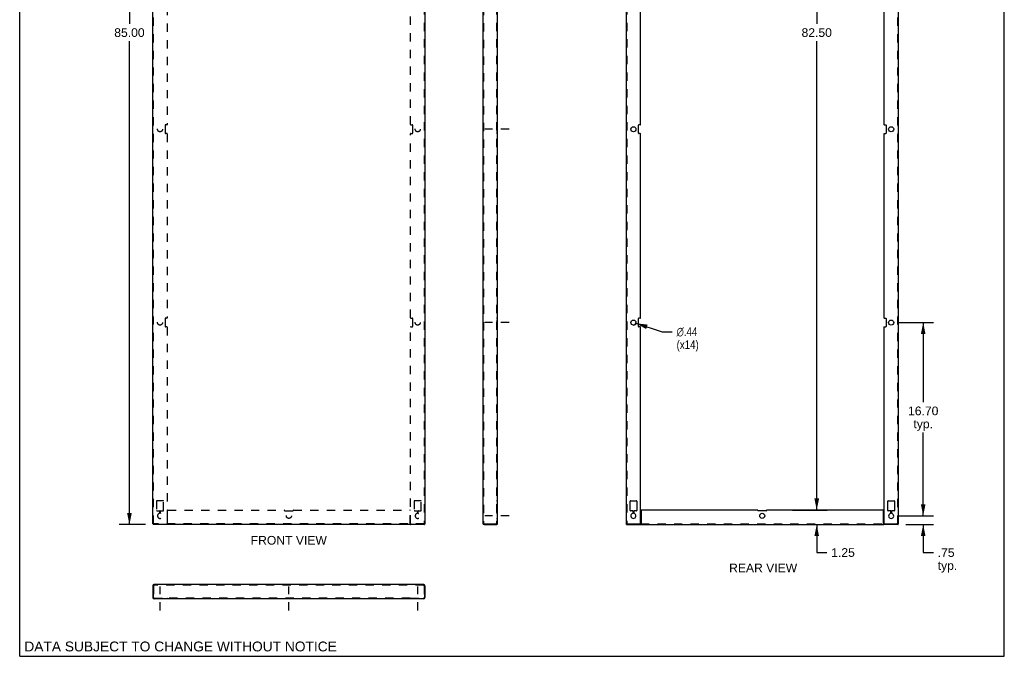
# Model space of a CAD drawing. Header units: inches. Extents: x 0 to 85, y 0 to 110.
# Tile 1 of 2: x 0 to 85, y 0 to 55. Entities that reach past the tile are written whole.
import ezdxf

# ---------------------------------------------------------------- set-up
doc = ezdxf.new("R2010")
doc.units = ezdxf.units.IN
doc.header["$LTSCALE"] = 7.17037
doc.header["$MEASUREMENT"] = 0
doc.linetypes.add('DASHED', pattern=[0.2, 0.1, -0.1])
doc.linetypes.add('HIDDEN', pattern=[0.2, 0.1, -0.1])
doc.layers.get('0').update_dxf_attribs({"linetype": 'CONTINUOUS'})
doc.layers.add('DEFAULT_2', color=8, linetype='HIDDEN')
doc.layers.add('DIMENSIONS', color=7, linetype='CONTINUOUS')
doc.styles.get("Standard").update_dxf_attribs({"font": 'arial.ttf'})
doc.styles.add('TEXTSTYLE_1', font='gdt', dxfattribs={"width": 0.8})
doc.dimstyles.new('DIMSTYLE_1', dxfattribs={"dimtxt": 0.75, "dimasz": 1, "dimexe": 0.09, "dimexo": 0.07, "dimgap": 0.0375, "dimtad": 0, "dimtih": 1, "dimtoh": 1, "dimzin": 4, "dimdsep": 46, "dimtxsty": 'Standard', "dimblk": '_FILLED', "dimblk1": '_FILLED', "dimblk2": '_FILLED', "dimcen": 0.09, "dimadec": 3, "dimazin": 1, "dimtfac": 1, "dimtdec": 3, "dimtofl": 0, "dimtmove": 0, "dimatfit": 3, "dimldrblk": '_FILLED', "dimfxl": 0, "dimtolj": 1, "dimtzin": 4, "dimarcsym": 0})
doc.dimstyles.new('DIMSTYLE_2', dxfattribs={"dimtxt": 0.75, "dimasz": 1, "dimexe": 0.09, "dimexo": 0.07, "dimgap": 0.09, "dimtad": 0, "dimtih": 1, "dimtoh": 1, "dimzin": 4, "dimdsep": 46, "dimtxsty": 'Standard', "dimblk": '_FILLED', "dimblk1": '_FILLED', "dimblk2": '_FILLED', "dimcen": 0.09, "dimadec": 3, "dimazin": 1, "dimtfac": 1, "dimtdec": 3, "dimtofl": 0, "dimtmove": 0, "dimatfit": 1, "dimldrblk": '_FILLED', "dimfxl": 0, "dimtolj": 1, "dimtzin": 4, "dimarcsym": 0})

# ---------------------------------------------------------------- blocks, each defined once
blk = doc.blocks.new('_FILLED')
at = {"color": 0, "linetype": 'ByBlock'}
blk.add_solid([(0, 0), (-1, 0.2), (-1, -0.2)], dxfattribs=at)
blk = doc.blocks.new('*D2')
at = {"layer": 'DIMENSIONS', "color": 2, "linetype": 'Continuous'}
for p, q in [((10.848, 96.385), (8.574, 96.385)), ((9.474, 96.385), (9.474, 54.635)), ((9.474, 11.385), (9.474, 53.135)), ((10.848, 11.385), (8.574, 11.385))]:
    blk.add_line(p, q, dxfattribs=at)
for p, rotation in [((9.474, 96.385), 90), ((9.474, 11.385), 270)]:
    blk.add_blockref('_FILLED', p, dxfattribs=dict(at, rotation=rotation))
at = {"layer": 'DIMENSIONS', "color": 2, "linetype": 'Continuous', "insert": (9.474, 54.26), "char_height": 0.75, "width": 2.62082, "attachment_point": 2, "line_spacing_factor": 0.9}
blk.add_mtext('85.00', dxfattribs=at)
blk = doc.blocks.new('*D3')
at = {"layer": 'DIMENSIONS', "color": 2, "linetype": 'Continuous'}
for p, q in [((77.999, 12.135), (77.999, 14.135)), ((75.932, 12.135), (78.899, 12.135)), ((76.497, 11.385), (78.899, 11.385)), ((77.999, 11.385), (77.999, 8.963)), ((77.999, 8.963), (78.874, 8.963))]:
    blk.add_line(p, q, dxfattribs=at)
for p, rotation in [((77.999, 12.135), 270), ((77.999, 11.385), 90)]:
    blk.add_blockref('_FILLED', p, dxfattribs=dict(at, rotation=rotation))
at = {"layer": 'DIMENSIONS', "color": 2, "linetype": 'Continuous', "insert": (79.249, 9.338), "char_height": 0.75, "width": 1.6868, "attachment_point": 1, "line_spacing_factor": 0.9}
blk.add_mtext('.75\\Ptyp.', dxfattribs=at)
blk = doc.blocks.new('*D4')
at = {"layer": 'DIMENSIONS', "color": 2, "linetype": 'Continuous'}
for p, q in [((75.932, 28.835), (78.899, 28.835)), ((77.999, 28.835), (77.999, 21.954)), ((77.999, 12.135), (77.999, 19.329)), ((75.932, 12.135), (78.899, 12.135))]:
    blk.add_line(p, q, dxfattribs=at)
for p, rotation in [((77.999, 28.835), 90), ((77.999, 12.135), 270)]:
    blk.add_blockref('_FILLED', p, dxfattribs=dict(at, rotation=rotation))
at = {"layer": 'DIMENSIONS', "color": 2, "linetype": 'Continuous', "insert": (77.999, 21.579), "char_height": 0.75, "width": 2.62082, "attachment_point": 2, "line_spacing_factor": 0.9}
blk.add_mtext('16.70\\Ptyp.', dxfattribs=at)
blk = doc.blocks.new('*D7')
at = {"layer": 'DIMENSIONS', "color": 2, "linetype": 'Continuous'}
for p, q in [((53.191, 28.769), (55.461, 28.046)), ((55.461, 28.046), (56.336, 28.046))]:
    blk.add_line(p, q, dxfattribs=at)
at = {"layer": 'DIMENSIONS', "color": 2, "linetype": 'Continuous', "rotation": 162.3495838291}
blk.add_blockref('_FILLED', (53.191, 28.769), dxfattribs=at)
at = {"layer": 'DIMENSIONS', "color": 2, "linetype": 'Continuous', "insert": (56.711, 28.421), "char_height": 0.75, "width": 2.45539, "attachment_point": 1, "line_spacing_factor": 0.9, "style": 'TEXTSTYLE_1'}
blk.add_mtext('{\\fgdt;n}\\fArial;.44\\P(x14)', dxfattribs=at)
blk = doc.blocks.new('*D11')
at = {"layer": 'DIMENSIONS', "color": 2, "linetype": 'Continuous'}
for p, q in [((68.807, 12.635), (68.807, 14.635)), ((66.733, 12.635), (69.707, 12.635)), ((63.733, 11.385), (69.707, 11.385)), ((68.807, 11.385), (68.807, 8.968)), ((68.807, 8.968), (69.682, 8.968))]:
    blk.add_line(p, q, dxfattribs=at)
for p, rotation in [((68.807, 12.635), 270), ((68.807, 11.385), 90)]:
    blk.add_blockref('_FILLED', p, dxfattribs=dict(at, rotation=rotation))
at = {"layer": 'DIMENSIONS', "color": 2, "linetype": 'Continuous', "insert": (70.057, 9.343), "char_height": 0.75, "width": 2.0381, "attachment_point": 1, "line_spacing_factor": 0.9}
blk.add_mtext('1.25', dxfattribs=at)
blk = doc.blocks.new('*D12')
at = {"layer": 'DIMENSIONS', "color": 2, "linetype": 'Continuous'}
for p, q in [((66.733, 95.135), (69.707, 95.135)), ((68.807, 95.135), (68.807, 54.635)), ((68.807, 12.635), (68.807, 53.135)), ((66.716, 12.635), (69.707, 12.635))]:
    blk.add_line(p, q, dxfattribs=at)
for p, rotation in [((68.807, 95.135), 90), ((68.807, 12.635), 270)]:
    blk.add_blockref('_FILLED', p, dxfattribs=dict(at, rotation=rotation))
at = {"layer": 'DIMENSIONS', "color": 2, "linetype": 'Continuous', "insert": (68.807, 54.26), "char_height": 0.75, "width": 2.62082, "attachment_point": 2, "line_spacing_factor": 0.9}
blk.add_mtext('82.50', dxfattribs=at)

msp = doc.modelspace()

# ---------------------------------------------------------------- linework, layer by layer
at = {"color": 7, "linetype": 'Continuous'}
for p, q in [((0, 0), (0, 110)), ((85, 0), (85, 110)), ((11.548, 11.445), (11.488, 11.445)), ((11.531, 11.447), (11.518, 11.445)), ((11.518, 11.445), (11.518, 11.385)), ((34.928, 11.445), (34.988, 11.445)), ((34.944, 11.447), (34.958, 11.445)), ((34.958, 11.445), (34.958, 11.385)), ((40.093, 11.445), (40.093, 11.385)), ((41.201, 11.385), (41.201, 11.445)), ((52.387, 11.385), (52.387, 11.445)), ((53.608, 11.445), (53.619, 11.445)), ((53.608, 11.385), (53.608, 11.445)), ((74.607, 11.445), (74.596, 11.445)), ((74.607, 11.385), (74.607, 11.445)), ((75.827, 11.385), (75.827, 11.445)), ((11.518, 6.101), (11.488, 6.101)), ((34.958, 6.101), (34.988, 6.101)), ((12.738, 4.993), (12.738, 4.963)), ((12.768, 4.976), (12.768, 4.993)), ((33.708, 4.976), (33.708, 4.993)), ((33.738, 4.993), (33.738, 4.963)), ((0, 0), (85, 0))]:
    msp.add_line(p, q, dxfattribs=at)
at = {"color": 3, "linetype": 'Continuous'}
for p, q in [((11.488, 11.445), (11.488, 96.325)), ((34.988, 96.325), (34.988, 11.445)), ((39.981, 96.273), (39.981, 11.497)), ((41.231, 96.325), (41.231, 11.445)), ((52.357, 96.325), (52.357, 11.445)), ((75.857, 11.445), (75.857, 96.325)), ((53.607, 45.94), (53.607, 61.83)), ((74.607, 61.83), (74.607, 45.94)), ((53.577, 45.91), (53.45, 45.91)), ((74.637, 45.91), (74.765, 45.91)), ((53.42, 45.19), (53.42, 45.88)), ((53.577, 45.16), (53.45, 45.16)), ((53.607, 29.24), (53.607, 45.13)), ((74.607, 45.13), (74.607, 29.24)), ((74.637, 45.16), (74.765, 45.16)), ((74.795, 45.88), (74.795, 45.19)), ((53.42, 28.49), (53.42, 29.18)), ((53.577, 29.21), (53.45, 29.21)), ((74.637, 29.21), (74.765, 29.21)), ((74.795, 29.18), (74.795, 28.49)), ((53.577, 28.46), (53.45, 28.46)), ((53.607, 11.475), (53.607, 28.43)), ((74.607, 28.43), (74.607, 11.475)), ((74.637, 28.46), (74.765, 28.46)), ((52.687, 12.602), (52.687, 13.417)), ((52.717, 13.447), (53.247, 13.447)), ((53.277, 13.417), (53.277, 12.602)), ((74.937, 12.602), (74.937, 13.417)), ((74.967, 13.447), (75.497, 13.447)), ((75.527, 13.417), (75.527, 12.602)), ((52.921, 12.572), (52.717, 12.572)), ((52.951, 12.376), (52.951, 12.542)), ((53.014, 12.542), (53.014, 12.376)), ((53.247, 12.572), (53.044, 12.572)), ((53.637, 12.605), (53.637, 11.443)), ((63.702, 12.635), (53.667, 12.635)), ((64.452, 12.572), (63.762, 12.572)), ((74.547, 12.635), (64.512, 12.635)), ((74.577, 11.443), (74.577, 12.605)), ((75.171, 12.572), (74.967, 12.572)), ((75.201, 12.376), (75.201, 12.542)), ((75.264, 12.542), (75.264, 12.376)), ((75.497, 12.572), (75.294, 12.572)), ((11.491, 11.454), (11.488, 11.445)), ((11.531, 11.389), (11.518, 11.385)), ((34.958, 11.385), (11.518, 11.385)), ((11.6, 11.497), (11.571, 11.488)), ((11.6, 11.497), (11.586, 11.468)), ((34.876, 11.497), (34.905, 11.488)), ((34.876, 11.497), (34.889, 11.468)), ((34.944, 11.389), (34.958, 11.385)), ((34.984, 11.454), (34.988, 11.445)), ((40.064, 11.454), (40.093, 11.445)), ((40.093, 11.445), (41.231, 11.445)), ((40.093, 11.385), (41.201, 11.385)), ((52.357, 11.445), (53.577, 11.445)), ((52.387, 11.385), (53.619, 11.385)), ((53.622, 11.385), (74.592, 11.385)), ((75.827, 11.385), (74.596, 11.385)), ((74.637, 11.445), (75.857, 11.445)), ((11.488, 6.101), (11.488, 5.075)), ((11.531, 6.129), (11.518, 6.101)), ((11.518, 6.101), (11.518, 5.023)), ((34.876, 6.213), (11.6, 6.213)), ((34.944, 6.129), (34.958, 6.101)), ((34.958, 6.101), (34.958, 5.023)), ((34.988, 6.101), (34.988, 5.075)), ((11.548, 4.993), (12.738, 4.993)), ((12.738, 4.963), (11.6, 4.963)), ((12.768, 4.963), (12.768, 4.976)), ((33.708, 4.963), (12.768, 4.963)), ((33.708, 4.963), (33.708, 4.976)), ((33.737, 4.993), (34.928, 4.993)), ((34.876, 4.963), (33.738, 4.963))]:
    msp.add_line(p, q, dxfattribs=at)
at = {"color": 2, "linetype": 'DASHED'}
for p, q in [((42.246, 45.535), (40.157, 45.535)), ((42.246, 28.835), (40.157, 28.835)), ((42.246, 12.135), (40.157, 12.135)), ((12.113, 3.948), (12.113, 6.037)), ((23.238, 3.948), (23.238, 6.037)), ((34.363, 3.948), (34.363, 6.037))]:
    msp.add_line(p, q, dxfattribs=at)
at = {"color": 3, "linetype": 'Continuous'}
for points in [[(11.571, 11.488), (11.544, 11.48), (11.52, 11.471), (11.503, 11.462), (11.491, 11.454)], [(11.586, 11.468), (11.572, 11.441), (11.559, 11.418), (11.545, 11.4), (11.531, 11.389)], [(34.889, 11.468), (34.903, 11.441), (34.917, 11.418), (34.93, 11.4), (34.944, 11.389)], [(34.905, 11.488), (34.932, 11.48), (34.955, 11.471), (34.973, 11.462), (34.984, 11.454)], [(39.981, 11.497), (39.985, 11.488), (39.996, 11.48), (40.014, 11.471), (40.037, 11.462), (40.064, 11.454)], [(41.218, 11.443), (41.215, 11.436), (41.213, 11.428), (41.212, 11.42), (41.211, 11.413)], [(53.618, 11.389), (53.613, 11.386), (53.608, 11.385)], [(53.628, 11.413), (53.626, 11.406), (53.624, 11.4), (53.621, 11.394), (53.618, 11.389)], [(53.637, 11.443), (53.634, 11.436), (53.632, 11.428), (53.63, 11.42), (53.628, 11.413)], [(74.577, 11.443), (74.581, 11.436), (74.583, 11.428), (74.585, 11.42), (74.587, 11.413)], [(74.587, 11.413), (74.589, 11.406), (74.591, 11.4), (74.594, 11.394), (74.597, 11.389)], [(74.597, 11.389), (74.602, 11.386), (74.607, 11.385)], [(11.6, 6.213), (11.586, 6.209), (11.572, 6.198), (11.559, 6.18), (11.545, 6.157), (11.531, 6.129)], [(34.876, 6.213), (34.889, 6.209), (34.903, 6.198), (34.917, 6.18), (34.93, 6.157), (34.944, 6.129)], [(12.768, 4.976), (12.764, 4.979), (12.762, 4.981), (12.76, 4.982), (12.758, 4.983), (12.756, 4.984), (12.754, 4.985), (12.751, 4.986), (12.748, 4.988), (12.743, 4.99), (12.738, 4.993)], [(33.708, 4.976), (33.711, 4.979), (33.713, 4.981), (33.715, 4.982), (33.717, 4.983), (33.719, 4.984), (33.721, 4.985), (33.724, 4.986), (33.727, 4.988), (33.732, 4.99), (33.737, 4.993)]]:
    msp.add_lwpolyline(points, dxfattribs=at)
at = {"color": 7, "linetype": 'Continuous'}
for points in [[(11.559, 11.46), (11.545, 11.452), (11.531, 11.447)], [(11.555, 11.462), (11.549, 11.454), (11.548, 11.445)], [(11.6, 11.497), (11.586, 11.488), (11.574, 11.48), (11.563, 11.471), (11.555, 11.462)], [(11.6, 11.497), (11.586, 11.483), (11.572, 11.471), (11.559, 11.46)], [(34.876, 11.497), (34.889, 11.488), (34.902, 11.48), (34.912, 11.471), (34.921, 11.462)], [(34.876, 11.497), (34.889, 11.483), (34.903, 11.471), (34.917, 11.46)], [(34.917, 11.46), (34.93, 11.452), (34.944, 11.447)], [(34.921, 11.462), (34.926, 11.454), (34.928, 11.445)], [(53.637, 11.472), (53.632, 11.47), (53.627, 11.466), (53.624, 11.462), (53.621, 11.458), (53.618, 11.453), (53.615, 11.449), (53.612, 11.446), (53.608, 11.445)], [(74.577, 11.472), (74.583, 11.47), (74.588, 11.466), (74.591, 11.462), (74.594, 11.458), (74.597, 11.453), (74.599, 11.449), (74.603, 11.446), (74.607, 11.445)]]:
    msp.add_lwpolyline(points, dxfattribs=at)
at = {"color": 3, "linetype": 'Continuous'}
for centre in [(52.982, 45.535), (75.232, 45.535), (52.982, 28.835), (75.232, 28.835), (64.107, 12.135)]:
    msp.add_circle(centre, 0.219, dxfattribs=at)
for centre, radius, start, end in [((53.45, 45.88), 0.03, 90, 180), ((53.577, 45.94), 0.03, 270, 360), ((74.637, 45.94), 0.03, 180, 270), ((74.765, 45.88), 0.03, 0, 90), ((53.45, 45.19), 0.03, 180, 270), ((53.577, 45.13), 0.03, 0, 90), ((74.637, 45.13), 0.03, 90, 180), ((74.765, 45.19), 0.03, 270, 360), ((53.45, 29.18), 0.03, 90, 180), ((53.577, 29.24), 0.03, 270, 360), ((74.637, 29.24), 0.03, 180, 270), ((74.765, 29.18), 0.03, 0, 90), ((53.45, 28.49), 0.03, 180, 270), ((53.577, 28.43), 0.03, 0, 90), ((74.637, 28.43), 0.03, 90, 180), ((74.765, 28.49), 0.03, 270, 360), ((52.717, 13.417), 0.03, 90, 180), ((53.247, 13.417), 0.03, 0, 90), ((74.967, 13.417), 0.03, 90, 180), ((75.497, 13.417), 0.03, 0, 90), ((52.717, 12.602), 0.03, 180, 270), ((52.982, 12.135), 0.219, 104.2546, 75.7454), ((52.921, 12.542), 0.03, 0, 90), ((52.921, 12.376), 0.03, 284.2546, 360), ((53.044, 12.542), 0.03, 90, 180), ((53.044, 12.376), 0.03, 180, 255.7454), ((53.247, 12.602), 0.03, 270, 360), ((53.667, 12.605), 0.03, 90, 180), ((63.702, 12.605), 0.03, 357.61406, 90), ((63.762, 12.602), 0.03, 177.61406, 270), ((64.452, 12.602), 0.03, 270, 2.38594), ((64.512, 12.605), 0.03, 90, 182.38594), ((74.547, 12.605), 0.03, 0, 90), ((74.967, 12.602), 0.03, 180, 270), ((75.232, 12.135), 0.219, 104.2546, 75.7454), ((75.171, 12.542), 0.03, 0, 90), ((75.171, 12.376), 0.03, 284.2546, 360), ((75.294, 12.542), 0.03, 90, 180), ((75.294, 12.376), 0.03, 180, 255.7454), ((75.497, 12.602), 0.03, 270, 360), ((40.093, 11.497), 0.112, 180, 270), ((53.577, 11.475), 0.03, 270, 360), ((74.637, 11.475), 0.03, 180, 270), ((11.6, 6.101), 0.112, 90, 180), ((34.876, 6.101), 0.112, 0, 90), ((11.6, 5.075), 0.112, 180, 270), ((11.548, 5.023), 0.03, 180, 270), ((34.876, 5.075), 0.112, 270, 360), ((34.928, 5.023), 0.03, 270, 360)]:
    msp.add_arc(centre, radius, start, end, dxfattribs=at)
at = {"layer": 'DEFAULT_2', "color": 8, "linetype": 'HIDDEN'}
for p, q in [((11.548, 11.445), (11.548, 96.325)), ((34.928, 96.325), (34.928, 11.445)), ((40.041, 96.273), (40.041, 11.497)), ((41.171, 96.325), (41.171, 11.445)), ((52.417, 96.325), (52.417, 11.445)), ((75.797, 11.445), (75.797, 96.325)), ((12.738, 61.83), (12.738, 45.94)), ((33.738, 45.94), (33.738, 61.83)), ((12.708, 45.91), (12.58, 45.91)), ((33.768, 45.91), (33.895, 45.91)), ((41.231, 45.91), (41.171, 45.91)), ((12.55, 45.88), (12.55, 45.19)), ((12.708, 45.16), (12.58, 45.16)), ((12.738, 45.13), (12.738, 29.24)), ((33.738, 29.24), (33.738, 45.13)), ((33.768, 45.16), (33.895, 45.16)), ((33.925, 45.19), (33.925, 45.88)), ((41.171, 45.754), (41.231, 45.754)), ((41.171, 45.316), (41.231, 45.316)), ((41.231, 45.16), (41.171, 45.16)), ((12.55, 29.18), (12.55, 28.49)), ((12.708, 29.21), (12.58, 29.21)), ((33.768, 29.21), (33.895, 29.21)), ((33.925, 28.49), (33.925, 29.18)), ((41.231, 29.21), (41.171, 29.21)), ((41.171, 29.054), (41.231, 29.054)), ((12.708, 28.46), (12.58, 28.46)), ((12.738, 28.43), (12.738, 11.475)), ((33.738, 11.475), (33.738, 28.43)), ((33.768, 28.46), (33.895, 28.46)), ((41.171, 28.616), (41.231, 28.616)), ((41.231, 28.46), (41.171, 28.46)), ((11.818, 13.417), (11.818, 12.602)), ((12.378, 13.447), (11.848, 13.447)), ((12.408, 12.602), (12.408, 13.417)), ((34.068, 13.417), (34.068, 12.602)), ((34.628, 13.447), (34.098, 13.447)), ((34.658, 12.602), (34.658, 13.417)), ((41.231, 13.447), (41.171, 13.447)), ((11.848, 12.572), (12.051, 12.572)), ((12.081, 12.542), (12.081, 12.376)), ((12.144, 12.376), (12.144, 12.542)), ((12.174, 12.572), (12.378, 12.572)), ((12.768, 11.443), (12.768, 12.605)), ((12.798, 12.635), (22.833, 12.635)), ((22.893, 12.572), (23.583, 12.572)), ((23.643, 12.635), (33.678, 12.635)), ((33.708, 11.443), (33.708, 12.605)), ((34.098, 12.572), (34.301, 12.572)), ((34.331, 12.542), (34.331, 12.376)), ((34.394, 12.376), (34.394, 12.542)), ((34.424, 12.572), (34.628, 12.572)), ((41.171, 12.635), (41.231, 12.635)), ((41.231, 12.572), (41.171, 12.572)), ((41.171, 12.354), (41.231, 12.354)), ((41.171, 11.916), (41.231, 11.916)), ((34.928, 11.445), (11.548, 11.445)), ((12.738, 11.385), (12.738, 11.445)), ((33.737, 11.385), (33.737, 11.445)), ((40.041, 11.497), (39.981, 11.497)), ((41.218, 11.443), (41.165, 11.472)), ((41.168, 11.466), (41.17, 11.464)), ((41.17, 11.464), (41.172, 11.462)), ((41.172, 11.461), (41.17, 11.464)), ((41.177, 11.457), (41.172, 11.462)), ((41.201, 11.412), (41.199, 11.417)), ((41.201, 11.411), (41.201, 11.409)), ((41.201, 11.409), (41.201, 11.409)), ((52.401, 11.447), (52.387, 11.445)), ((52.419, 11.454), (52.417, 11.445)), ((53.577, 11.445), (53.608, 11.445)), ((53.619, 11.445), (74.596, 11.445)), ((53.619, 11.385), (53.622, 11.385)), ((74.592, 11.385), (74.596, 11.385)), ((74.607, 11.445), (74.637, 11.445)), ((75.796, 11.454), (75.797, 11.445)), ((75.814, 11.447), (75.827, 11.445)), ((11.548, 6.101), (11.518, 6.101)), ((11.548, 6.101), (11.548, 5.075)), ((11.6, 6.153), (11.6, 6.213)), ((34.876, 6.153), (11.6, 6.153)), ((34.876, 6.153), (34.876, 6.213)), ((34.928, 6.101), (34.958, 6.101)), ((34.928, 6.101), (34.928, 5.075)), ((11.6, 5.023), (12.738, 5.023)), ((11.818, 4.963), (11.818, 5.023)), ((11.894, 5.023), (11.894, 4.963)), ((12.081, 5.023), (12.081, 4.963)), ((12.144, 5.023), (12.144, 4.963)), ((12.331, 5.023), (12.331, 4.963)), ((12.408, 4.963), (12.408, 5.023)), ((12.55, 4.963), (12.55, 5.023)), ((12.738, 5.023), (12.738, 4.993)), ((12.768, 5.029), (12.762, 5.028)), ((12.768, 4.993), (12.768, 5.029)), ((33.708, 5.023), (12.768, 5.023)), ((22.863, 5.023), (22.863, 4.963)), ((23.019, 4.963), (23.019, 5.023)), ((23.456, 4.963), (23.456, 5.023)), ((23.613, 5.023), (23.613, 4.963)), ((33.708, 4.993), (33.708, 5.029)), ((33.727, 5.012), (33.73, 5.005)), ((33.73, 5.005), (33.733, 4.999)), ((33.733, 4.999), (33.737, 4.993)), ((33.738, 5.023), (34.876, 5.023)), ((33.738, 5.023), (33.738, 4.993)), ((33.925, 4.963), (33.925, 5.023)), ((34.068, 4.963), (34.068, 5.023)), ((34.144, 5.023), (34.144, 4.963)), ((34.331, 5.023), (34.331, 4.963)), ((34.394, 5.023), (34.394, 4.963)), ((34.581, 5.023), (34.581, 4.963)), ((34.658, 4.963), (34.658, 5.023))]:
    msp.add_line(p, q, dxfattribs=at)
for points in [[(12.768, 11.472), (12.762, 11.47), (12.757, 11.466), (12.754, 11.462), (12.751, 11.458), (12.748, 11.453), (12.745, 11.449), (12.742, 11.446), (12.738, 11.445)], [(12.768, 11.443), (12.764, 11.436), (12.762, 11.428), (12.76, 11.42), (12.758, 11.413), (12.756, 11.406), (12.754, 11.4), (12.751, 11.394), (12.748, 11.389), (12.743, 11.386), (12.738, 11.385)], [(33.708, 11.472), (33.713, 11.47), (33.718, 11.466), (33.721, 11.462), (33.724, 11.458), (33.727, 11.453), (33.73, 11.449), (33.733, 11.446), (33.737, 11.445)], [(33.708, 11.443), (33.711, 11.436), (33.713, 11.428), (33.715, 11.42), (33.717, 11.413), (33.719, 11.406), (33.721, 11.4), (33.724, 11.394), (33.727, 11.389), (33.732, 11.386), (33.737, 11.385)], [(40.041, 11.497), (40.043, 11.488), (40.048, 11.48), (40.057, 11.471), (40.067, 11.462), (40.08, 11.454), (40.093, 11.445)], [(41.165, 11.472), (41.165, 11.47), (41.168, 11.466)], [(41.172, 11.462), (41.176, 11.458), (41.182, 11.453), (41.188, 11.449), (41.195, 11.446), (41.201, 11.445)], [(41.176, 11.457), (41.18, 11.452), (41.184, 11.447), (41.187, 11.442)], [(41.197, 11.422), (41.195, 11.427), (41.193, 11.432), (41.19, 11.437), (41.187, 11.442), (41.184, 11.447)], [(41.195, 11.427), (41.197, 11.422), (41.199, 11.417), (41.2, 11.415)], [(41.2, 11.415), (41.201, 11.412), (41.201, 11.409), (41.201, 11.409)], [(41.211, 11.413), (41.21, 11.406), (41.209, 11.4), (41.208, 11.394), (41.206, 11.389), (41.204, 11.386), (41.201, 11.385)], [(52.469, 11.497), (52.44, 11.488), (52.413, 11.48), (52.39, 11.471), (52.372, 11.462), (52.361, 11.454), (52.357, 11.445)], [(52.469, 11.497), (52.456, 11.468), (52.442, 11.441), (52.428, 11.418), (52.415, 11.4), (52.401, 11.389), (52.387, 11.385)], [(52.428, 11.46), (52.415, 11.452), (52.401, 11.447)], [(52.469, 11.497), (52.456, 11.488), (52.443, 11.48), (52.433, 11.471), (52.424, 11.462), (52.419, 11.454)], [(52.469, 11.497), (52.456, 11.483), (52.442, 11.471), (52.428, 11.46)], [(53.621, 11.385), (53.619, 11.385), (53.618, 11.385), (53.616, 11.385), (53.614, 11.386), (53.611, 11.387)], [(74.594, 11.385), (74.595, 11.385), (74.597, 11.385), (74.599, 11.385), (74.601, 11.386), (74.604, 11.387)], [(75.745, 11.497), (75.774, 11.488), (75.801, 11.48), (75.825, 11.471), (75.842, 11.462), (75.854, 11.454), (75.857, 11.445)], [(75.745, 11.497), (75.759, 11.488), (75.771, 11.48), (75.782, 11.471), (75.79, 11.462), (75.796, 11.454)], [(75.745, 11.497), (75.759, 11.483), (75.773, 11.471), (75.786, 11.46)], [(75.745, 11.497), (75.759, 11.468), (75.773, 11.441), (75.786, 11.418), (75.8, 11.4), (75.814, 11.389), (75.827, 11.385)], [(75.786, 11.46), (75.8, 11.452), (75.814, 11.447)], [(11.6, 6.153), (11.586, 6.151), (11.572, 6.146), (11.559, 6.137), (11.545, 6.127), (11.531, 6.114), (11.518, 6.101)], [(34.876, 6.153), (34.889, 6.151), (34.903, 6.146), (34.917, 6.137), (34.93, 6.127), (34.944, 6.114), (34.958, 6.101)], [(12.762, 5.028), (12.757, 5.026), (12.754, 5.022), (12.751, 5.017), (12.748, 5.012), (12.745, 5.005), (12.742, 4.999), (12.738, 4.993)], [(33.708, 5.029), (33.713, 5.028), (33.718, 5.026), (33.721, 5.022), (33.724, 5.017), (33.727, 5.012)]]:
    msp.add_lwpolyline(points, dxfattribs=at)
for centre in [(12.113, 45.535), (34.363, 45.535), (12.113, 28.835), (34.363, 28.835), (23.238, 12.135)]:
    msp.add_circle(centre, 0.219, dxfattribs=at)
for centre, radius, start, end in [((12.58, 45.88), 0.03, 90, 180), ((12.708, 45.94), 0.03, 270, 360), ((33.768, 45.94), 0.03, 180, 270), ((33.895, 45.88), 0.03, 0, 90), ((12.58, 45.19), 0.03, 180, 270), ((12.708, 45.13), 0.03, 0, 90), ((33.768, 45.13), 0.03, 90, 180), ((33.895, 45.19), 0.03, 270, 360), ((12.58, 29.18), 0.03, 90, 180), ((12.708, 29.24), 0.03, 270, 360), ((33.768, 29.24), 0.03, 180, 270), ((33.895, 29.18), 0.03, 0, 90), ((12.58, 28.49), 0.03, 180, 270), ((12.708, 28.43), 0.03, 0, 90), ((33.768, 28.43), 0.03, 90, 180), ((33.895, 28.49), 0.03, 270, 360), ((11.848, 13.417), 0.03, 90, 180), ((12.378, 13.417), 0.03, 0, 90), ((34.098, 13.417), 0.03, 90, 180), ((34.628, 13.417), 0.03, 0, 90), ((11.848, 12.602), 0.03, 180, 270), ((12.113, 12.135), 0.219, 104.2546, 75.7454), ((12.051, 12.542), 0.03, 0, 90), ((12.051, 12.376), 0.03, 284.2546, 360), ((12.174, 12.542), 0.03, 90, 180), ((12.174, 12.376), 0.03, 180, 255.7454), ((12.378, 12.602), 0.03, 270, 360), ((12.798, 12.605), 0.03, 90, 180), ((22.833, 12.605), 0.03, 357.61406, 90), ((22.893, 12.602), 0.03, 177.61406, 270), ((23.583, 12.602), 0.03, 270, 2.38594), ((23.643, 12.605), 0.03, 90, 182.38594), ((33.678, 12.605), 0.03, 0, 90), ((34.098, 12.602), 0.03, 180, 270), ((34.363, 12.135), 0.219, 104.2546, 75.7454), ((34.301, 12.542), 0.03, 0, 90), ((34.301, 12.376), 0.03, 284.2546, 360), ((34.424, 12.542), 0.03, 90, 180), ((34.424, 12.376), 0.03, 180, 255.7454), ((34.628, 12.602), 0.03, 270, 360), ((12.708, 11.475), 0.03, 270, 360), ((33.768, 11.475), 0.03, 180, 270), ((40.093, 11.497), 0.052, 180, 270), ((41.119, 11.497), 0.112, 270, 360), ((41.119, 11.497), 0.052, 270, 360), ((11.6, 6.101), 0.052, 90, 180), ((34.876, 6.101), 0.052, 0, 90), ((11.6, 5.075), 0.052, 180, 270), ((34.876, 5.075), 0.052, 270, 360)]:
    msp.add_arc(centre, radius, start, end, dxfattribs=at)
at = {"layer": 'DIMENSIONS', "color": 2, "linetype": 'Continuous'}
msp.add_arc((52.982, 28.835), 0.219, 269.70361, 360, dxfattribs=at)

# ---------------------------------------------------------------- texts
at = {"layer": 'DIMENSIONS', "color": 2, "linetype": 'Continuous', "attachment_point": 2, "line_spacing_factor": 0.9}
for s, insert, char_height, width in [('FRONT VIEW', (23.231, 10.4), 0.75, 6.5632), ('REAR VIEW', (64.181, 8.011), 0.75, 5.86617), ('DATA SUBJECT TO CHANGE WITHOUT NOTICE', (13.89, 1.276), 0.85, 26.92825)]:
    msp.add_mtext(s, dxfattribs=dict(at, insert=insert, char_height=char_height, width=width))

# ---------------------------------------------------------------- dimensions: what is measured, and where the dimension line sits
at = {"layer": 'DIMENSIONS', "color": 2, "linetype": 'Continuous'}
for base, p1, p2, angle, picture, middle in [((9.474, 11.385), (10.918, 96.385), (10.918, 11.385), 270, '*D2', (9.469, 53.881)), ((68.807, 95.135), (66.646, 12.635), (66.663, 95.135), 90, '*D12', (68.802, 53.881)), ((68.807, 11.385), (66.663, 12.635), (63.663, 11.385), 270, '*D11', (71.111, 8.964))]:
    dim = msp.add_linear_dim(base=base, p1=p1, p2=p2, angle=angle, dimstyle='DIMSTYLE_1', dxfattribs=at)
    dim.commit()
    dim.dimension.update_dxf_attribs({"geometry": picture, "text_midpoint": middle, "dimtype": 160})
dim = msp.add_diameter_dim_2p(p1=(53.191, 28.769), p2=(52.774, 28.901), text='%%c<>\\P(x14)', dimstyle='DIMSTYLE_2', override={"dimpost": '<>'}, dxfattribs=at)
dim.commit()
dim.dimension.update_dxf_attribs({"geometry": '*D7', "text_midpoint": (57.938, 27.484), "dimtype": 163})
for base, p1, p2, picture, middle in [((77.999, 28.835), (75.862, 12.135), (75.862, 28.835), '*D4', (77.999, 20.641)), ((77.999, 12.135), (76.427, 11.385), (75.862, 12.135), '*D3', (80.092, 8.401))]:
    dim = msp.add_linear_dim(base=base, p1=p1, p2=p2, angle=90, text='<>\\Ptyp.', dimstyle='DIMSTYLE_1', dxfattribs=at)
    dim.commit()
    dim.dimension.update_dxf_attribs({"geometry": picture, "text_midpoint": middle, "dimtype": 160})

doc.saveas('drawing.dxf')
